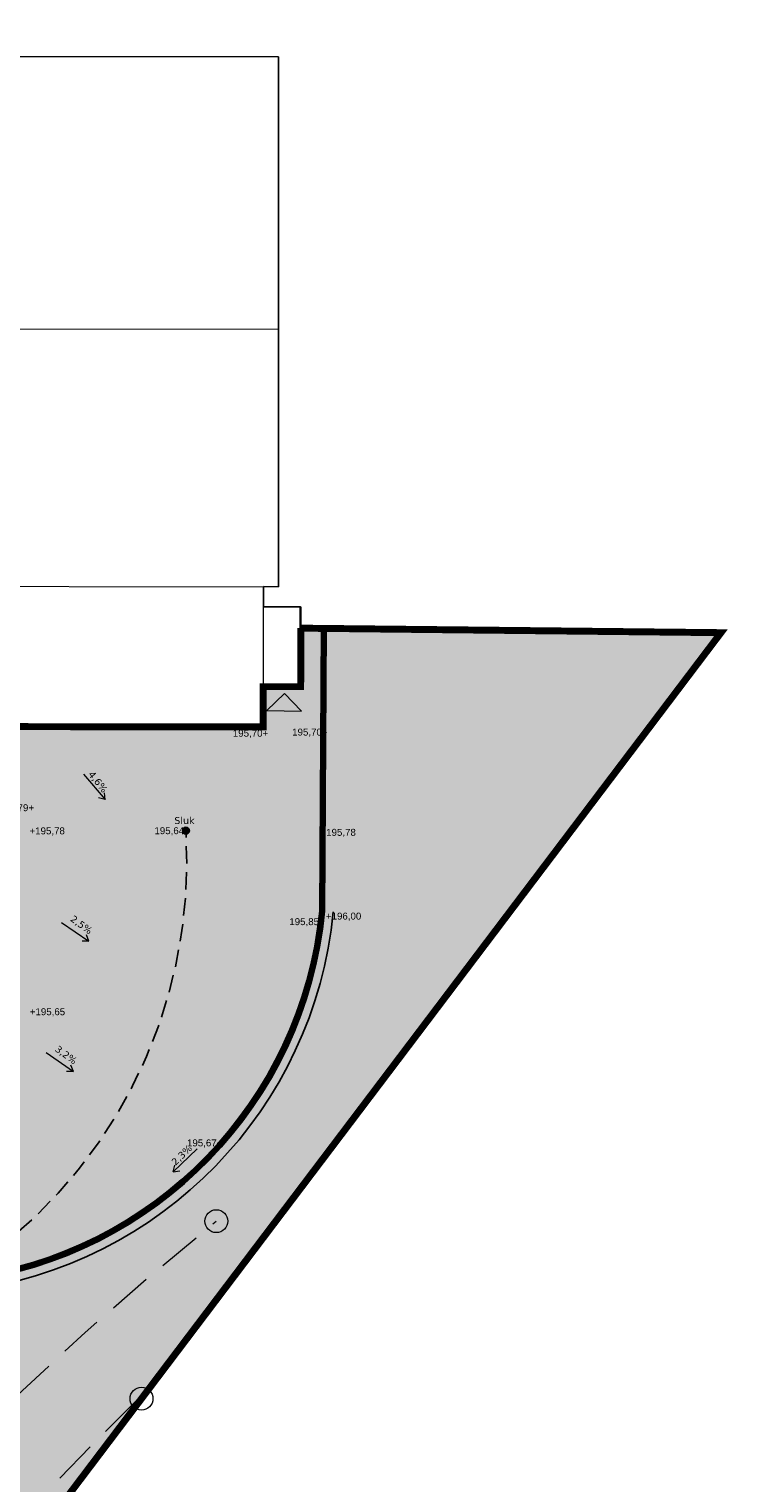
# Model space of a CAD drawing. Header units: metres. Extents: x 470877 to 470966, y 6514611 to 6514728.
# Tile 256 of 256: x 470946 to 470966, y 6514686 to 6514728. Entities that reach past the tile are written whole.
import ezdxf

# ---------------------------------------------------------------- set-up
doc = ezdxf.new("R2010")
doc.units = ezdxf.units.M
doc.linetypes.add('DASHED', pattern=[19.05, 12.7, -6.35])
doc.linetypes.add('DASHED2', pattern=[0.375, 0.25, -0.125])
for name, color, linetype in [('A-L_bygning', 5, 'Continuous'), ('A-L_lavbrekk', 2, 'DASHED'), ('A-L_mur', 2, 'Continuous'), ('A-L_mur_hatch', 252, 'Continuous'), ('A-L_sluk', 2, 'Continuous'), ('A-L_tekst høyder', 4, 'Continuous')]:
    doc.layers.add(name, color=color, linetype=linetype)
for name, color, linetype, lineweight, true_color in [('L 771-Gressarealer', 7, 'Continuous', 9, 0xe1e1ad), ('LA DIV-Bygg_hatch', 7, 'Continuous', 9, 0xe0dcd7), ('LA DIV-Grense_delområde', 7, 'DASHED', 9, 0x007f00)]:
    doc.layers.add(name, color=color, linetype=linetype, lineweight=lineweight, true_color=true_color)
for name, color, linetype, lineweight in [('LA DIV-Bygg', 7, 'Continuous', 9), ('LA TEK', 7, 'Continuous', 9), ('LA TER-Ny kote 1m', 95, 'Continuous', 13), ('LA VOP-H asfalt', 251, 'Continuous', 9), ('LA VOP-Kant 0cm vis', 31, 'Continuous', 15), ('LA VVS-Fallpil', 255, 'Continuous', 20)]:
    doc.layers.add(name, color=color, linetype=linetype, lineweight=lineweight)
doc.styles.add('Arealtekst', font='arial.ttf')
doc.styles.add('Verdana', font='verdana.ttf')

# ---------------------------------------------------------------- blocks, each defined once
blk = doc.blocks.new('Nye sluk')
at = {"layer": 'A-L_sluk', "linetype": 'Continuous', "true_color": 0xf7abae}
h = blk.add_hatch(color=241, dxfattribs=at)
h.dxf.hatch_style = 1
edge = h.paths.add_edge_path()
edge.add_arc((0, 0), 0.1, 0, 360)
at = {"layer": 'A-L_sluk', "linetype": 'Continuous'}
for points in [[(0.073, -0.069), (-0.073, 0.069)], [(0.064, 0.077), (-0.064, -0.077)]]:
    blk.add_lwpolyline(points, dxfattribs=at)
blk.add_circle((0, 0), 0.1, dxfattribs=at)

msp = doc.modelspace()

# ---------------------------------------------------------------- hatches: boundary and pattern name
at = {"layer": 'L 771-Gressarealer'}
h = msp.add_hatch(color=256, dxfattribs=at)
edge = h.paths.add_edge_path()
edge.add_line((470884.745, 6514673.478), (470885.269, 6514664.869))
edge.add_line((470885.269, 6514664.869), (470885.438, 6514661.664))
edge.add_arc((470668.033, 6514651.837), 217.627, 0.1029, 2.58795, ccw=False)
edge.add_arc((470897.349, 6514652.007), 11.692, 178.9172, 222.2676)
edge.add_line((470888.697, 6514644.144), (470888.236, 6514643.682))
edge.add_arc((470897.422, 6514652.09), 12.453, 222.4701, 230.5635)
edge.add_line((470889.511, 6514642.473), (470888.942, 6514641.779))
edge.add_arc((470896.555, 6514650.887), 11.87, 230.1061, 238.5676)
edge.add_line((470890.365, 6514640.758), (470889.89, 6514639.993))
edge.add_arc((470897.302, 6514651.94), 14.06, 238.1817, 245.3503)
edge.add_line((470891.438, 6514639.161), (470891.063, 6514638.345))
edge.add_arc((470897.409, 6514652.092), 15.14, 245.223, 251.8689)
edge.add_line((470892.697, 6514637.703), (470892.419, 6514636.847))
edge.add_arc((470897.292, 6514651.834), 15.759, 251.9866, 258.3061)
edge.add_line((470894.098, 6514636.402), (470893.913, 6514635.522))
edge.add_arc((470897.063, 6514650.217), 15.029, 257.9016, 264.9742)
edge.add_line((470895.747, 6514635.246), (470895.681, 6514634.644))
edge.add_arc((470897.321, 6514653.039), 18.468, 264.9066, 274.4555)
edge.add_line((470898.755, 6514634.627), (470898.898, 6514633.43))
edge.add_arc((470897.349, 6514652.007), 18.642, 274.7653, 282.9449)
edge.add_line((470901.525, 6514633.84), (470902.017, 6514633.95))
edge.add_line((470902.017, 6514633.95), (470901.689, 6514635.413))
edge.add_line((470901.689, 6514635.413), (470901.674, 6514635.477))
edge.add_line((470901.674, 6514635.477), (470901.337, 6514635.397))
edge.add_line((470901.337, 6514635.397), (470901.28, 6514635.641))
edge.add_arc((470904.817, 6514621.474), 14.601, 85.4073, 104.0202, ccw=False)
edge.add_arc((470907.719, 6514653.797), 17.852, 264.4293, 283.2707)
edge.add_line((470911.817, 6514636.421), (470911.612, 6514637.296))
edge.add_arc((470907.717, 6514653.846), 17.002, 283.2417, 288.511)
edge.add_line((470913.115, 6514637.723), (470912.829, 6514638.576))
edge.add_arc((470907.666, 6514653.972), 16.238, 288.5372, 293.3864)
edge.add_line((470914.112, 6514639.068), (470913.755, 6514639.893))
edge.add_arc((470907.71, 6514653.868), 15.226, 293.392, 298.7618)
edge.add_line((470915.036, 6514640.52), (470914.603, 6514641.309))
edge.add_arc((470907.685, 6514653.898), 14.365, 298.7913, 304.7391)
edge.add_line((470915.87, 6514642.094), (470915.359, 6514642.831))
edge.add_arc((470906.087, 6514655.882), 16.009, 305.3917, 311.0584)
edge.add_line((470916.602, 6514643.811), (470916.171, 6514644.297))
edge.add_arc((470907.722, 6514653.845), 12.749, 311.5074, 365.0731)
edge.add_line((470920.421, 6514654.972), (470919.956, 6514660.554))
edge.add_arc((470929.744, 6514661.667), 9.851, 145.7693, 186.4867, ccw=False)
edge.add_line((470921.599, 6514667.208), (470937.126, 6514688.02))
edge.add_arc((470944.526, 6514682.296), 9.356, 95.2613, 142.2783, ccw=False)
edge.add_arc((470942.151, 6514703.688), 12.171, 277.1596, 354.5241)
edge.add_line((470954.267, 6514702.527), (470954.017, 6514702.54))
edge.add_line((470954.017, 6514702.54), (470954.068, 6514710.691))
edge.add_line((470954.068, 6514710.691), (470965.433, 6514710.565))
edge.add_line((470965.433, 6514710.565), (470933.57, 6514668.44))
edge.add_line((470933.57, 6514668.44), (470932.921, 6514665.513))
edge.add_line((470932.921, 6514665.513), (470930.983, 6514657.851))
edge.add_line((470930.983, 6514657.851), (470929, 6514649.641))
edge.add_line((470929, 6514649.641), (470923.035, 6514634.182))
edge.add_line((470923.035, 6514634.182), (470920.012, 6514630.682))
edge.add_line((470920.012, 6514630.682), (470912.632, 6514619.851))
edge.add_line((470912.632, 6514619.851), (470910.907, 6514618.891))
edge.add_line((470910.907, 6514618.891), (470878.57, 6514632.121))
edge.add_line((470878.57, 6514632.121), (470877.585, 6514672.863))
edge.add_line((470877.585, 6514672.863), (470880.229, 6514682.09))
edge.add_line((470880.229, 6514682.09), (470884.219, 6514682.108))
edge.add_line((470884.219, 6514682.108), (470884.745, 6514673.478))
at = {"layer": 'LA DIV-Bygg_hatch'}
h = msp.add_hatch(color=256, dxfattribs=at)
h.dxf.hatch_style = 1
h.paths.add_polyline_path([(470952.863, 6514708.812), (470952.354, 6514708.321), (470953.354, 6514708.303)])
at = {"layer": 'LA VOP-H asfalt', "true_color": 0xa6a7ab}
h = msp.add_hatch(color=253, dxfattribs=at)
edge = h.paths.add_edge_path()
edge.add_arc((470897.334, 6514652), 11.287, 178.8777, 282.6863)
edge.add_arc((470904.807, 6514621.418), 20.198, 85.2365, 104.3152, ccw=False)
edge.add_arc((470907.721, 6514653.845), 12.36, 264.2591, 365.0769)
edge.add_line((470920.033, 6514654.938), (470919.568, 6514660.515))
edge.add_arc((470929.642, 6514661.692), 10.142, 145.5109, 186.6641, ccw=False)
edge.add_line((470921.282, 6514667.435), (470936.81, 6514688.25))
edge.add_arc((470944.526, 6514682.297), 9.745, 95.3016, 142.3491, ccw=False)
edge.add_arc((470942.151, 6514703.689), 11.781, 277.1912, 354.437)
edge.add_line((470953.877, 6514702.547), (470953.928, 6514710.692))
edge.add_line((470953.928, 6514710.692), (470953.308, 6514710.695))
edge.add_line((470953.308, 6514710.695), (470953.31, 6514709.01))
edge.add_line((470953.31, 6514709.01), (470952.23, 6514709.01))
edge.add_line((470952.23, 6514709.01), (470952.23, 6514707.86))
edge.add_line((470952.23, 6514707.86), (470944.718, 6514707.86))
edge.add_line((470944.718, 6514707.86), (470944.71, 6514709.778))
edge.add_line((470944.71, 6514709.778), (470920.793, 6514709.81))
edge.add_line((470920.793, 6514709.81), (470920.77, 6514691.99))
edge.add_line((470920.77, 6514691.99), (470912.559, 6514692))
edge.add_line((470912.559, 6514692), (470912.5, 6514654.19))
edge.add_line((470912.5, 6514654.19), (470912.505, 6514654.19))
edge.add_line((470912.505, 6514654.19), (470912.5, 6514649.13))
edge.add_line((470912.5, 6514649.13), (470893.58, 6514649.15))
edge.add_line((470893.58, 6514649.15), (470893.6, 6514654.21))
edge.add_line((470893.6, 6514654.21), (470893.55, 6514654.21))
edge.add_line((470893.55, 6514654.21), (470892.05, 6514654.251))
edge.add_line((470892.05, 6514654.251), (470892.06, 6514663.751))
edge.add_line((470892.06, 6514663.751), (470893.56, 6514663.75))
edge.add_line((470893.56, 6514663.75), (470893.55, 6514673.25))
edge.add_line((470893.55, 6514673.25), (470893.59, 6514692.29))
edge.add_line((470893.59, 6514692.29), (470884.57, 6514692.89))
edge.add_line((470884.57, 6514692.89), (470884.61, 6514682.11))
edge.add_line((470884.61, 6514682.11), (470885.659, 6514664.893))
edge.add_arc((470668.178, 6514651.842), 217.872, 0.09967, 3.43407, ccw=False)

# ---------------------------------------------------------------- linework, layer by layer
at = {"layer": 'A-L_bygning', "linetype": 'Continuous'}
for points in [[(470895.31, 6514697.08), (470900.95, 6514697.08), (470900.95, 6514720.22), (470886.04, 6514720.07), (470886.05, 6514719.2), (470881.24, 6514719.2), (470881.24, 6514725.35), (470901.98, 6514725.32), (470901.98, 6514724.27), (470918.58, 6514724.27), (470918.58, 6514725.14), (470921.76, 6514725.14), (470921.76, 6514727.95), (470930.26, 6514727.95), (470930.259, 6514727.18), (470952.69, 6514727.15), (470952.69, 6514711.89), (470952.26, 6514711.891)], [(470895.31, 6514697.08), (470895.3, 6514692.29), (470893.59, 6514692.29), (470893.55, 6514654.25), (470901.067, 6514654.202), (470901.064, 6514653.202), (470905.064, 6514653.197), (470905.065, 6514654.198), (470912.525, 6514654.19), (470912.566, 6514692), (470920.79, 6514691.991), (470920.81, 6514709.81), (470944.73, 6514709.78), (470944.737, 6514707.86), (470952.25, 6514707.85), (470952.25, 6514709.01), (470953.32, 6514709.01), (470953.32, 6514711.31), (470952.26, 6514711.31), (470952.26, 6514711.89)]]:
    msp.add_lwpolyline(points, dxfattribs=at)
at = {"layer": 'A-L_lavbrekk', "linetype": 'DASHED2', "ltscale": 2}
msp.add_lwpolyline([(470950.024, 6514704.86), (470950.024, 6514704.86), (470950.024, 6514704.86, -0.27511), (470943.416, 6514691.979)], format="xyb", dxfattribs=at)
at = {"layer": 'A-L_mur', "linetype": 'Continuous'}
for points in [[(470915.067, 6514643.904, 0.261477), (470920.033, 6514654.938), (470919.568, 6514660.515, -0.18152), (470921.282, 6514667.435), (470936.812, 6514688.252, -0.208134), (470943.626, 6514692, 0.350419), (470953.877, 6514702.547), (470953.928, 6514710.692)], [(470915.15, 6514643.791, 0.261468), (470920.172, 6514654.95), (470919.707, 6514660.529, -0.18151), (470921.396, 6514667.353), (470936.924, 6514688.167, -0.208169), (470943.641, 6514691.861, 0.350621), (470954.017, 6514702.54), (470954.068, 6514710.691)], [(470915.15, 6514643.791, 0.261468), (470920.172, 6514654.95), (470919.707, 6514660.529, -0.18151), (470921.396, 6514667.353), (470936.924, 6514688.167, -0.208165), (470943.641, 6514691.861, 0.350624), (470954.017, 6514702.54), (470954.068, 6514710.691)], [(470916.172, 6514644.297, 0.238043), (470920.421, 6514654.972), (470919.956, 6514660.554, -0.18149), (470921.599, 6514667.208), (470937.123, 6514688.016, -0.208221), (470943.668, 6514691.613, 0.350982), (470954.267, 6514702.527)]]:
    msp.add_lwpolyline(points, format="xyb", dxfattribs=at)
at = {"layer": 'A-L_mur_hatch', "linetype": 'Continuous', "const_width": 0.25}
msp.add_lwpolyline([(470916.089, 6514644.391, 0.238054), (470920.297, 6514654.961), (470919.832, 6514660.541, -0.1815), (470921.498, 6514667.281), (470937.023, 6514688.092, -0.208193), (470943.654, 6514691.737, 0.350805), (470954.142, 6514702.533)], format="xyb", dxfattribs=at)
at = {"layer": 'LA DIV-Bygg'}
for points, elevation in [([(470930.26, 6514727.18), (470929.87, 6514727.18), (470929.85, 6514711.92), (470952.26, 6514711.89)], 195.01), ([(470952.68, 6514719.3), (470929.86, 6514719.33)], 205.8)]:
    msp.add_lwpolyline(points, dxfattribs=dict(at, elevation=elevation))
at = {"layer": 'LA DIV-Bygg', "elevation": 196.36}
msp.add_lwpolyline([(470952.26, 6514711.31), (470953.33, 6514711.31), (470953.32, 6514709.01), (470952.26, 6514709.01)], close=True, dxfattribs=at)
at = {"layer": 'LA DIV-Bygg'}
msp.add_lwpolyline([(470952.863, 6514708.812), (470952.354, 6514708.321), (470953.354, 6514708.303), (470952.863, 6514708.812)], dxfattribs=at)
at = {"layer": 'LA DIV-Grense_delområde', "ltscale": 0.2}
for points in [[(470912.52, 6514654.19, 0.2, 0.2, 0), (470912.578, 6514692, 0.2, 0.2, 0), (470920.79, 6514691.99, 0.2, 0.2, 0), (470920.81, 6514709.81, 0.2, 0.2, 0), (470944.73, 6514709.78, 0.2, 0.2, 0), (470944.737, 6514707.86, 0.2, 0.2, 0), (470952.25, 6514707.85, 0.2, 0.2, 0), (470952.25, 6514709.01, 0.2, 0.2, 0), (470953.33, 6514709.01, 0.2, 0.2, 0), (470953.337, 6514710.695, 0, 0, 0)], [(470953.327, 6514710.695, 0.2, 0.2, 0), (470965.433, 6514710.565, 0.2, 0.2, 0), (470933.57, 6514668.44, 0.2, 0.2, 0)]]:
    msp.add_lwpolyline(points, format="xyseb", dxfattribs=at)
at = {"layer": 'LA TER-Ny kote 1m', "linetype": 'DASHED2', "ltscale": 5, "flags": 128}
for points in [[(470926.58, 6514662.91, -0.11303), (470950.9, 6514693.616, -0.077452)], [(470928.843, 6514662.004, -0.077452), (470949.007, 6514688.848)]]:
    msp.add_lwpolyline(points, format="xyb", dxfattribs=at)
at = {"layer": 'LA TER-Ny kote 1m'}
for centre in [(470950.9, 6514693.616), (470948.747, 6514688.504)]:
    msp.add_circle(centre, 0.329, dxfattribs=at)
at = {"layer": 'LA VOP-Kant 0cm vis', "linetype": 'DASHED2', "ltscale": 5, "const_width": 0.14, "flags": 128}
msp.add_lwpolyline([(470915.108, 6514643.848, 0.261472), (470920.102, 6514654.944), (470919.638, 6514660.522, -0.181515), (470921.339, 6514667.394), (470936.868, 6514688.21, -0.208149), (470943.633, 6514691.931, 0.350522), (470953.947, 6514702.543), (470953.998, 6514710.692)], format="xyb", dxfattribs=at)
at = {"layer": 'LA VVS-Fallpil'}
for points in [[(470947.08, 6514706.488), (470947.699, 6514705.756), (470947.679, 6514705.951)], [(470947.08, 6514706.488), (470947.699, 6514705.756), (470947.511, 6514705.808)], [(470946.44, 6514702.221), (470947.229, 6514701.677), (470947.159, 6514701.859)], [(470946.44, 6514702.221), (470947.229, 6514701.677), (470947.034, 6514701.678)], [(470945.997, 6514698.473), (470946.787, 6514697.929), (470946.716, 6514698.111)], [(470945.997, 6514698.473), (470946.787, 6514697.929), (470946.591, 6514697.93)], [(470950.352, 6514695.702), (470949.663, 6514695.035), (470949.855, 6514695.068)], [(470950.352, 6514695.702), (470949.663, 6514695.035), (470949.702, 6514695.226)]]:
    msp.add_lwpolyline(points, dxfattribs=at)

# ---------------------------------------------------------------- block references
at = {"layer": 'A-L_sluk', "linetype": 'Continuous'}
msp.add_blockref('Nye sluk', (470950.024, 6514704.86), dxfattribs=at)

# ---------------------------------------------------------------- texts
at = {"layer": 'A-L_tekst høyder', "linetype": 'Continuous', "char_height": 0.2, "attachment_point": 1, "style": 'Arealtekst'}
for s, insert in [('195,70+', (470951.377, 6514707.769)), ('195,70+', (470953.085, 6514707.802)), ('195,79+', (470944.634, 6514705.624)), ('+195,78', (470945.522, 6514704.957)), ('195,64+', (470949.119, 6514704.962)), ('+195,78', (470953.901, 6514704.915)), ('+196,00', (470954.058, 6514702.502)), ('195,85+', (470953.003, 6514702.342)), ('+195,65', (470945.53, 6514699.748)), ('195,67+', (470950.057, 6514695.97))]:
    msp.add_mtext_dynamic_manual_height_columns(s, width=1.68221, gutter_width=722.901, heights=[0], dxfattribs=dict(at, insert=insert))
at = {"layer": 'LA TEK', "style": 'Verdana'}
msp.add_text('Sluk', height=0.2, dxfattribs=at).set_placement((470949.691, 6514705.056, -194.428))
at = {"layer": 'LA VVS-Fallpil', "style": 'Verdana'}
for s, rotation, p in [('4,6%%%', 308.6322, (470947.199, 6514706.48)), ('2,5%%%', 323.7845, (470946.678, 6514702.28)), ('3,2%%%', 323.7845, (470946.235, 6514698.532)), ('2,3%%%', 44.3317, (470949.726, 6514695.206))]:
    msp.add_text(s, height=0.2, rotation=rotation, dxfattribs=at).set_placement(p)

doc.saveas('drawing.dxf')
